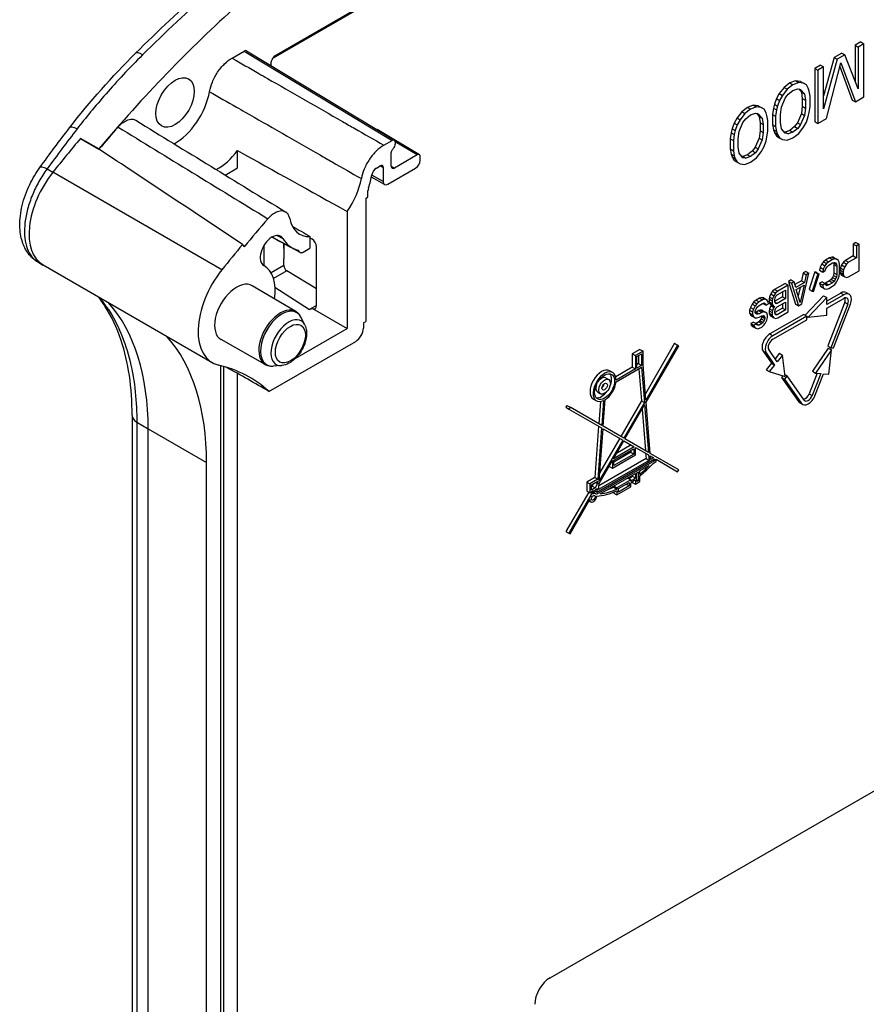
# Model space of a CAD drawing. Header units: millimetres. Extents: x 0 to 420, y 0 to 297.
# Tile 3 of 14: x 133 to 172, y 42 to 87. Entities that reach past the tile are written whole.
import ezdxf

# ---------------------------------------------------------------- set-up
doc = ezdxf.new("R2010")
doc.units = ezdxf.units.MM
doc.layers.add('Spigoli tangenti visibili(ISO)', color=7, linetype='Continuous', lineweight=25)
doc.layers.add('Spigoli visibili(ISO)', color=176, linetype='Continuous', lineweight=25, true_color=0x000080)

msp = doc.modelspace()

# ---------------------------------------------------------------- linework, layer by layer
at = {"layer": 'Spigoli tangenti visibili(ISO)'}
for p, q in [((145.008, 85.267), (169.919, 99.65)), ((143.637, 85.5), (150.446, 81.387)), ((151.595, 80.717), (150.587, 81.313)), ((134.565, 80.069), (134.83, 79.917)), ((142.608, 75.426), (134.83, 79.917)), ((150.034, 79.493), (149.507, 79.787)), ((149.89, 80.212), (150.034, 80.131)), ((150.401, 80.192), (150.543, 80.11)), ((145.155, 77.012), (145.415, 76.868)), ((144.524, 75.636), (144.535, 75.63)), ((145.459, 75.624), (144.872, 75.285)), ((145.597, 75.381), (144.982, 75.026)), ((145.052, 74.628), (146.645, 73.606)), ((171.08, 74.358), (171.221, 74.277)), ((171.263, 73.934), (171.405, 73.852)), ((146.968, 73.78), (146.645, 73.606)), ((167.814, 72.473), (167.955, 72.391)), ((167.508, 71.683), (167.649, 71.602)), ((169.141, 69.36), (169.282, 69.279)), ((169.63, 69.725), (169.772, 69.643)), ((138.696, 68.41), (139.218, 68.103)), ((138.696, 68.41), (138.696, 36.904)), ((139.218, 36.597), (139.218, 68.103)), ((139.218, 68.103), (141.905, 66.551))]:
    msp.add_line(p, q, dxfattribs=at)
for centre, major_axis, ratio, start_param, end_param in [((148.778, 59.032), (-24.427, -37.678), 0.540847, 4.227351, 4.330837), ((139.16, 84.862), (-0.528, 0.532), 0.312978, 5.38424, 6.283186), ((144.869, 85.35), (0.097, -0.175), 0.567187, 0.008539, 0.793901), ((149.706, 58.226), (-20.499, -40.154), 0.540848, 4.377017, 4.429832), ((136.195, 81.506), (-0.594, 0.458), 0.277354, 5.347048, 6.283185), ((238.381, 26.53), (-154.811, 91.085), 0.023018, 0.877484, 0.934691), ((150.994, 57.611), (22.495, 38.962), 0.57735, 1.272417, 1.31839), ((135.957, 78.361), (-1.569, -2.718), 0.57735, 4.459983, 6.277014), ((134.839, 79.694), (-0.607, 0.44), 0.235026, 5.342103, 6.283161), ((128.757, 61.902), (6.803, 13.384), 0.538375, 5.982887, 6.059825), ((128.611, 61.979), (7.5, 12.99), 0.57735, 5.497787, 6.090081), ((137.853, 74.168), (-0.628, -0.411), 0.80393, 0.000033, 0.368423), ((145.301, 72.291), (-0.703, -1.217), 0.57735, 3.135422, 6.289356), ((145.364, 72.255), (-0.692, -1.199), 0.57735, 2.773606, 6.651172), ((145.681, 72.072), (0.578, 1.001), 0.57735, 5.915199, 9.792765), ((139.231, 68.713), (-0.75, 0), 0.57735, 0.000024, 0.776672)]:
    msp.add_ellipse(centre, major_axis=major_axis, ratio=ratio, start_param=start_param, end_param=end_param, dxfattribs=at)
msp.add_ellipse((145.759, 72.027), major_axis=(0.489, 0.846), ratio=0.57735, dxfattribs=at)
for points, knots in [([(138.961, 85.323), (138.649, 85.013), (138.353, 84.707), (138.072, 84.408), (137.792, 84.108), (137.527, 83.815), (137.277, 83.529), (137.027, 83.243), (136.792, 82.965), (136.57, 82.695), (136.348, 82.425), (136.14, 82.163), (135.945, 81.911)], [0, 0, 0, 0, 0.25, 0.25, 0.25, 0.5, 0.5, 0.5, 0.75, 0.75, 0.75, 1, 1, 1, 1]), ([(143.074, 85.174), (143.48, 84.941), (143.891, 84.705), (144.306, 84.467), (144.439, 84.39), (144.573, 84.314), (144.706, 84.237), (145.258, 83.92), (145.816, 83.6), (146.389, 83.271), (146.405, 83.261), (146.422, 83.252), (146.438, 83.242), (146.995, 82.922), (147.567, 82.593), (148.16, 82.253), (148.344, 82.147), (148.53, 82.04), (148.718, 81.932), (149.154, 81.682), (149.601, 81.425), (150.058, 81.163)], [0, 0, 0, 0, 0.189311, 0.189311, 0.189311, 0.25, 0.25, 0.25, 0.5, 0.5, 0.5, 0.507194, 0.507194, 0.507194, 0.75, 0.75, 0.75, 0.825309, 0.825309, 0.825309, 1, 1, 1, 1]), ([(142.041, 83.627), (142.448, 83.394), (142.86, 83.158), (143.276, 82.919), (143.408, 82.844), (143.541, 82.768), (143.673, 82.692), (144.225, 82.376), (144.783, 82.056), (145.356, 81.728), (145.374, 81.718), (145.391, 81.708), (145.409, 81.698), (145.965, 81.379), (146.536, 81.052), (147.128, 80.713), (147.313, 80.607), (147.501, 80.5), (147.69, 80.392), (148.125, 80.142), (148.57, 79.887), (149.026, 79.626)], [0, 0, 0, 0, 0.189865, 0.189865, 0.189865, 0.25, 0.25, 0.25, 0.5, 0.5, 0.5, 0.507716, 0.507716, 0.507716, 0.75, 0.75, 0.75, 0.825798, 0.825798, 0.825798, 1, 1, 1, 1]), ([(134.565, 80.069), (134.43, 79.887), (134.179, 79.498), (133.873, 78.868), (133.654, 78.222), (133.532, 77.592), (133.514, 77.009), (133.6, 76.501), (133.787, 76.094), (133.988, 75.885), (134.116, 75.804), (134.136, 75.792)], [0, 0, 0, 0, 0.1111111, 0.2222222, 0.3333333, 0.4444444, 0.5555556, 0.6666667, 0.7777778, 0.8888889, 0.909082, 0.909082, 0.909082, 0.909082]), ([(137.387, 73.603), (137.603, 73.272), (137.796, 72.905), (137.964, 72.503), (138.132, 72.1), (138.274, 71.662), (138.385, 71.205), (138.495, 70.749), (138.574, 70.274), (138.624, 69.804), (138.674, 69.333), (138.696, 68.867), (138.696, 68.41)], [0, 0, 0, 0, 0.25, 0.25, 0.25, 0.5, 0.5, 0.5, 0.75, 0.75, 0.75, 1, 1, 1, 1])]:
    msp.add_open_spline(points, degree=3, knots=knots, dxfattribs=at)
for points in [[(146.159, 76.275), (146.106, 76.303), (146.054, 76.332), (146.002, 76.36)], [(134.136, 75.792), (134.136, 75.792), (134.136, 75.792), (134.136, 75.792)]]:
    msp.add_open_spline(points, degree=3, dxfattribs=at)
at = {"layer": 'Spigoli visibili(ISO)'}
for p, q in [((169.677, 99.443), (144.967, 85.176)), ((172.01, 85.918), (171.745, 85.765)), ((171.745, 85.765), (171.745, 84.114)), ((171.745, 85.765), (171.886, 85.683)), ((172.151, 85.836), (171.886, 85.683)), ((171.886, 85.683), (171.886, 83.755)), ((172.01, 85.918), (172.151, 85.836)), ((172.151, 83.387), (172.151, 85.836)), ((143.074, 85.174), (143.637, 85.5)), ((143.739, 85.509), (150.547, 81.396)), ((171.126, 85.408), (170.773, 85.204)), ((171.268, 85.326), (170.914, 85.122)), ((171.126, 85.408), (171.268, 85.326)), ((171.886, 83.755), (171.268, 85.326)), ((144.867, 84.904), (144.867, 84.827)), ((170.154, 84.846), (169.889, 84.693)), ((170.154, 84.846), (170.295, 84.765)), ((170.773, 85.204), (170.295, 83.44)), ((170.914, 85.122), (170.295, 82.836)), ((170.428, 82.392), (171.091, 84.963)), ((170.773, 85.204), (170.914, 85.122)), ((171.045, 84.785), (171.612, 83.239)), ((171.091, 84.963), (171.754, 83.157)), ((169.889, 84.693), (169.889, 82.244)), ((169.889, 84.693), (170.03, 84.612)), ((170.295, 84.765), (170.03, 84.612)), ((170.03, 84.612), (170.03, 82.162)), ((170.295, 82.836), (170.295, 84.765)), ((168.74, 84.03), (168.475, 83.825)), ((168.881, 83.948), (168.616, 83.743)), ((169.005, 84.131), (168.74, 84.03)), ((168.74, 84.03), (168.881, 83.948)), ((169.146, 84.049), (168.881, 83.948)), ((169.226, 84.102), (169.005, 84.131)), ((169.005, 84.131), (169.146, 84.049)), ((169.367, 84.02), (169.146, 84.049)), ((169.226, 84.102), (169.367, 84.02)), ((169.5, 83.941), (169.367, 84.02)), ((169.588, 83.783), (169.5, 83.941)), ((168.254, 83.541), (168.121, 83.308)), ((168.475, 83.825), (168.254, 83.541)), ((168.254, 83.541), (168.395, 83.459)), ((168.395, 83.459), (168.262, 83.226)), ((168.616, 83.743), (168.395, 83.459)), ((168.475, 83.825), (168.616, 83.743)), ((168.528, 83.327), (168.66, 83.508)), ((168.66, 83.508), (168.881, 83.688)), ((168.881, 83.688), (169.102, 83.763)), ((169.102, 83.763), (169.235, 83.735)), ((169.146, 83.754), (169.27, 83.606)), ((169.235, 83.735), (169.411, 83.525)), ((169.27, 83.606), (169.314, 83.319)), ((169.27, 83.606), (169.411, 83.525)), ((169.411, 83.525), (169.456, 83.238)), ((169.632, 83.652), (169.588, 83.783)), ((169.677, 83.417), (169.632, 83.652)), ((169.677, 82.948), (169.677, 83.417)), ((167.06, 83.008), (166.795, 82.907)), ((167.281, 82.979), (167.06, 83.008)), ((167.06, 83.008), (167.202, 82.927)), ((167.281, 82.979), (167.423, 82.898)), ((168.033, 83.048), (167.988, 82.866)), ((168.121, 83.308), (168.033, 83.048)), ((168.033, 83.048), (168.174, 82.967)), ((168.121, 83.308), (168.262, 83.226)), ((168.174, 82.967), (168.13, 82.785)), ((168.262, 83.226), (168.174, 82.967)), ((168.351, 82.912), (168.528, 83.327)), ((169.314, 82.954), (169.27, 82.616)), ((169.314, 83.319), (169.314, 82.954)), ((169.314, 83.319), (169.456, 83.238)), ((169.314, 82.954), (169.456, 82.873)), ((169.456, 83.238), (169.456, 82.873)), ((171.612, 83.239), (171.754, 83.157)), ((171.754, 83.157), (172.151, 83.387)), ((166.53, 82.702), (166.309, 82.418)), ((166.671, 82.62), (166.45, 82.336)), ((166.795, 82.907), (166.53, 82.702)), ((166.53, 82.702), (166.671, 82.62)), ((166.937, 82.826), (166.671, 82.62)), ((166.716, 82.385), (166.937, 82.565)), ((166.795, 82.907), (166.937, 82.826)), ((167.202, 82.927), (166.937, 82.826)), ((166.937, 82.565), (167.158, 82.64)), ((167.158, 82.64), (167.29, 82.613)), ((167.423, 82.898), (167.202, 82.927)), ((167.202, 82.631), (167.325, 82.484)), ((167.29, 82.613), (167.467, 82.402)), ((167.555, 82.818), (167.423, 82.898)), ((167.644, 82.66), (167.555, 82.818)), ((167.688, 82.53), (167.644, 82.66)), ((167.732, 82.295), (167.688, 82.53)), ((167.988, 82.866), (167.944, 82.58)), ((167.944, 82.58), (167.944, 82.111)), ((167.944, 82.58), (168.086, 82.499)), ((167.988, 82.866), (168.13, 82.785)), ((168.13, 82.785), (168.086, 82.499)), ((168.086, 82.499), (168.086, 82.03)), ((168.307, 82.574), (168.351, 82.912)), ((168.307, 82.209), (168.307, 82.574)), ((169.27, 82.616), (169.093, 82.201)), ((169.411, 82.535), (169.235, 82.12)), ((169.27, 82.616), (169.411, 82.535)), ((169.456, 82.873), (169.411, 82.535)), ((169.588, 82.48), (169.632, 82.662)), ((169.632, 82.662), (169.677, 82.948)), ((166.176, 82.185), (166.088, 81.926)), ((166.309, 82.418), (166.176, 82.185)), ((166.176, 82.185), (166.318, 82.103)), ((166.318, 82.103), (166.229, 81.844)), ((166.309, 82.418), (166.45, 82.336)), ((166.45, 82.336), (166.318, 82.103)), ((166.406, 81.79), (166.583, 82.204)), ((166.583, 82.204), (166.716, 82.385)), ((167.325, 82.484), (167.37, 82.197)), ((167.325, 82.484), (167.467, 82.402)), ((167.37, 82.197), (167.37, 81.832)), ((167.37, 82.197), (167.511, 82.115)), ((167.467, 82.402), (167.511, 82.115)), ((167.511, 82.115), (167.511, 81.75)), ((167.732, 81.826), (167.732, 82.295)), ((167.944, 82.111), (167.988, 81.876)), ((167.944, 82.111), (168.086, 82.03)), ((168.351, 81.922), (168.307, 82.209)), ((169.093, 82.201), (168.961, 82.021)), ((169.093, 82.201), (169.235, 82.12)), ((169.235, 82.12), (169.102, 81.939)), ((169.367, 81.988), (169.5, 82.221)), ((169.5, 82.221), (169.588, 82.48)), ((169.889, 82.244), (170.03, 82.162)), ((170.03, 82.162), (170.428, 82.392)), ((151.696, 80.727), (149.746, 81.88)), ((166.044, 81.744), (166, 81.458)), ((166.088, 81.926), (166.044, 81.744)), ((166.044, 81.744), (166.185, 81.662)), ((166.088, 81.926), (166.229, 81.844)), ((166.185, 81.662), (166.141, 81.376)), ((166.229, 81.844), (166.185, 81.662)), ((166.362, 81.451), (166.406, 81.79)), ((167.37, 81.832), (167.325, 81.494)), ((167.37, 81.832), (167.511, 81.75)), ((167.511, 81.75), (167.467, 81.412)), ((167.688, 81.539), (167.732, 81.826)), ((167.988, 81.876), (168.033, 81.745)), ((167.988, 81.876), (168.13, 81.795)), ((168.033, 81.745), (168.121, 81.588)), ((168.033, 81.745), (168.174, 81.664)), ((168.086, 82.03), (168.13, 81.795)), ((168.13, 81.795), (168.174, 81.664)), ((168.174, 81.664), (168.262, 81.506)), ((168.528, 81.712), (168.351, 81.922)), ((168.519, 81.765), (168.475, 81.775)), ((168.74, 81.841), (168.519, 81.765)), ((168.519, 81.765), (168.66, 81.684)), ((168.66, 81.684), (168.528, 81.712)), ((168.881, 81.759), (168.66, 81.684)), ((168.961, 82.021), (168.74, 81.841)), ((168.74, 81.841), (168.881, 81.759)), ((169.102, 81.939), (168.881, 81.759)), ((168.881, 81.499), (169.146, 81.704)), ((168.961, 82.021), (169.102, 81.939)), ((169.146, 81.704), (169.367, 81.988)), ((136.954, 80.998), (136.106, 81.478)), ((136.106, 81.478), (136.954, 80.988)), ((150.058, 81.163), (150.446, 81.387)), ((150.587, 81.305), (150.587, 81.213)), ((166, 81.458), (166, 80.989)), ((166, 81.458), (166.141, 81.376)), ((166.141, 81.376), (166.141, 80.907)), ((166.362, 81.087), (166.362, 81.451)), ((167.325, 81.494), (167.149, 81.079)), ((167.467, 81.412), (167.29, 80.997)), ((167.325, 81.494), (167.467, 81.412)), ((167.555, 81.098), (167.644, 81.358)), ((167.644, 81.358), (167.688, 81.539)), ((168.121, 81.588), (168.254, 81.508)), ((168.121, 81.588), (168.262, 81.506)), ((168.254, 81.508), (168.395, 81.427)), ((168.262, 81.506), (168.395, 81.427)), ((168.395, 81.427), (168.616, 81.398)), ((168.616, 81.398), (168.881, 81.499)), ((136.954, 80.998), (136.954, 80.983)), ((143.333, 80.115), (143.333, 80.917)), ((150.401, 80.191), (150.401, 80.799)), ((151.595, 80.717), (150.543, 80.11)), ((166, 80.989), (166.044, 80.754)), ((166, 80.989), (166.141, 80.907)), ((166.044, 80.754), (166.088, 80.623)), ((166.044, 80.754), (166.185, 80.672)), ((166.141, 80.907), (166.185, 80.672)), ((166.406, 80.799), (166.362, 81.087)), ((166.583, 80.589), (166.406, 80.799)), ((166.795, 80.718), (166.574, 80.643)), ((167.016, 80.898), (166.795, 80.718)), ((166.795, 80.718), (166.937, 80.637)), ((167.158, 80.816), (166.937, 80.637)), ((167.149, 81.079), (167.016, 80.898)), ((167.016, 80.898), (167.158, 80.816)), ((167.149, 81.079), (167.29, 80.997)), ((167.29, 80.997), (167.158, 80.816)), ((167.202, 80.581), (167.423, 80.865)), ((167.423, 80.865), (167.555, 81.098)), ((151.737, 80.476), (151.737, 80.636)), ((166.088, 80.623), (166.176, 80.465)), ((166.088, 80.623), (166.229, 80.541)), ((166.176, 80.465), (166.309, 80.385)), ((166.176, 80.465), (166.318, 80.384)), ((166.185, 80.672), (166.229, 80.541)), ((166.229, 80.541), (166.318, 80.384)), ((166.309, 80.385), (166.45, 80.304)), ((166.318, 80.384), (166.45, 80.304)), ((166.45, 80.304), (166.671, 80.275)), ((166.574, 80.643), (166.53, 80.652)), ((166.574, 80.643), (166.716, 80.561)), ((166.716, 80.561), (166.583, 80.589)), ((166.671, 80.275), (166.937, 80.376)), ((166.937, 80.637), (166.716, 80.561)), ((166.937, 80.376), (167.202, 80.581)), ((142.765, 79.786), (143.333, 80.115)), ((149.716, 80.111), (149.892, 80.213)), ((150.034, 80.131), (150.034, 79.493)), ((150.246, 79.371), (151.524, 80.109)), ((150.097, 79.355), (149.489, 79.694)), ((149.331, 78.78), (149.331, 79.083)), ((149.351, 79.195), (149.352, 79.199)), ((149.224, 78.716), (149.331, 78.78)), ((149.224, 78.716), (149.224, 73.044)), ((148.369, 78.117), (148.369, 72.718)), ((145.85, 76.428), (144.924, 76.937)), ((145.459, 76.409), (145.459, 76.63)), ((145.476, 76.337), (145.476, 76.621)), ((146.662, 76.954), (146.662, 76.421)), ((146.662, 76.897), (146.753, 76.847)), ((171.78, 76.681), (171.661, 76.612)), ((171.661, 76.612), (171.661, 76.065)), ((171.661, 76.612), (171.802, 76.531)), ((171.78, 76.681), (171.922, 76.6)), ((143.56, 76.599), (143.631, 76.485)), ((144.555, 75.618), (144.555, 76.561)), ((145.476, 76.005), (145.476, 76.337)), ((146.352, 76.242), (146.662, 76.421)), ((146.968, 73.784), (146.968, 76.482)), ((171.922, 76.6), (171.802, 76.531)), ((171.802, 76.531), (171.802, 75.984)), ((171.922, 75.375), (171.922, 76.6)), ((134.136, 75.792), (134.378, 75.648)), ((145.459, 75.624), (145.459, 75.913)), ((170.289, 75.794), (170.209, 75.696)), ((170.388, 75.878), (170.289, 75.794)), ((170.289, 75.794), (170.43, 75.713)), ((170.43, 75.713), (170.351, 75.614)), ((170.567, 75.981), (170.388, 75.878)), ((170.388, 75.878), (170.53, 75.796)), ((170.53, 75.796), (170.43, 75.713)), ((170.709, 75.899), (170.53, 75.796)), ((170.53, 75.64), (170.709, 75.743)), ((170.667, 76.012), (170.567, 75.981)), ((170.567, 75.981), (170.709, 75.899)), ((170.746, 76.006), (170.667, 76.012)), ((170.667, 76.012), (170.808, 75.931)), ((170.808, 75.931), (170.709, 75.899)), ((170.709, 75.743), (170.788, 75.763)), ((170.746, 76.006), (170.888, 75.924)), ((170.75, 75.753), (170.766, 75.679)), ((170.769, 75.758), (170.888, 75.69)), ((170.788, 75.763), (170.848, 75.745)), ((170.888, 75.924), (170.808, 75.931)), ((170.848, 75.745), (170.888, 75.69)), ((170.967, 75.866), (170.888, 75.924)), ((171.007, 75.785), (170.967, 75.866)), ((171.027, 75.666), (171.007, 75.785)), ((171.203, 75.775), (171.124, 75.651)), ((171.303, 75.859), (171.203, 75.775)), ((171.203, 75.775), (171.345, 75.693)), ((171.661, 76.065), (171.303, 75.859)), ((171.303, 75.859), (171.444, 75.777)), ((171.444, 75.777), (171.345, 75.693)), ((171.802, 75.984), (171.444, 75.777)), ((171.661, 76.065), (171.802, 75.984)), ((142.166, 71.152), (134.388, 75.643)), ((144.553, 75.619), (144.519, 75.64)), ((146.968, 74.553), (145.597, 75.381)), ((169.354, 75.281), (169.274, 74.922)), ((169.297, 73.859), (169.615, 75.268)), ((169.473, 75.349), (169.354, 75.281)), ((169.354, 75.281), (169.495, 75.199)), ((169.473, 75.349), (169.615, 75.268)), ((169.615, 75.268), (169.495, 75.199)), ((169.891, 75.33), (169.632, 74.529)), ((170.032, 75.248), (169.774, 74.448)), ((169.951, 75.312), (169.891, 75.33)), ((169.891, 75.33), (170.032, 75.248)), ((169.951, 75.312), (170.092, 75.231)), ((170.092, 75.231), (170.032, 75.248)), ((170.13, 75.546), (170.11, 75.404)), ((170.11, 75.404), (170.251, 75.323)), ((170.209, 75.696), (170.13, 75.546)), ((170.13, 75.546), (170.271, 75.464)), ((170.209, 75.696), (170.351, 75.614)), ((170.271, 75.464), (170.251, 75.323)), ((170.251, 75.323), (170.37, 75.391)), ((170.351, 75.614), (170.271, 75.464)), ((170.37, 75.391), (170.39, 75.481)), ((170.39, 75.481), (170.45, 75.568)), ((170.45, 75.568), (170.53, 75.64)), ((170.766, 75.288), (170.746, 75.172)), ((170.766, 75.679), (170.766, 75.288)), ((170.766, 75.679), (170.907, 75.597)), ((170.766, 75.288), (170.907, 75.206)), ((170.888, 75.69), (170.907, 75.597)), ((170.907, 75.597), (170.907, 75.206)), ((171.007, 75.133), (171.027, 75.275)), ((171.027, 75.275), (171.027, 75.666)), ((171.064, 75.512), (171.044, 75.423)), ((171.044, 75.423), (171.044, 75.318)), ((171.044, 75.423), (171.186, 75.341)), ((171.044, 75.318), (171.064, 75.252)), ((171.044, 75.318), (171.186, 75.237)), ((171.124, 75.651), (171.064, 75.512)), ((171.064, 75.512), (171.206, 75.431)), ((171.064, 75.252), (171.124, 75.182)), ((171.064, 75.252), (171.206, 75.17)), ((171.124, 75.651), (171.265, 75.569)), ((171.206, 75.431), (171.186, 75.341)), ((171.186, 75.341), (171.186, 75.237)), ((171.265, 75.569), (171.206, 75.431)), ((171.345, 75.693), (171.265, 75.569)), ((171.444, 75.099), (171.922, 75.375)), ((168.519, 74.798), (168.041, 74.523)), ((168.519, 74.798), (168.66, 74.717)), ((168.797, 74.959), (168.678, 74.89)), ((168.678, 74.89), (168.996, 73.849)), ((168.678, 74.89), (168.819, 74.809)), ((168.797, 74.959), (168.939, 74.877)), ((168.939, 74.877), (168.819, 74.809)), ((168.819, 74.809), (169.137, 73.768)), ((169.018, 74.611), (168.939, 74.877)), ((169.274, 74.922), (168.977, 74.75)), ((169.416, 74.84), (169.018, 74.611)), ((169.274, 74.922), (169.416, 74.84)), ((169.495, 75.199), (169.416, 74.84)), ((169.833, 74.43), (170.092, 75.231)), ((170.229, 74.874), (170.11, 74.805)), ((170.11, 74.805), (170.13, 74.686)), ((170.11, 74.805), (170.251, 74.723)), ((170.229, 74.874), (170.37, 74.792)), ((170.388, 74.809), (170.355, 74.801)), ((170.567, 74.913), (170.388, 74.809)), ((170.388, 74.809), (170.53, 74.728)), ((170.709, 74.831), (170.53, 74.728)), ((170.647, 74.985), (170.567, 74.913)), ((170.567, 74.913), (170.709, 74.831)), ((170.706, 75.071), (170.647, 74.985)), ((170.647, 74.985), (170.788, 74.903)), ((170.746, 75.172), (170.706, 75.071)), ((170.706, 75.071), (170.848, 74.989)), ((170.788, 74.903), (170.709, 74.831)), ((170.746, 75.172), (170.888, 75.091)), ((170.848, 74.989), (170.788, 74.903)), ((170.808, 74.758), (170.888, 74.856)), ((170.888, 75.091), (170.848, 74.989)), ((170.907, 75.206), (170.888, 75.091)), ((170.888, 74.856), (170.967, 75.006)), ((170.967, 75.006), (171.007, 75.133)), ((171.124, 75.182), (171.265, 75.1)), ((171.186, 75.237), (171.206, 75.17)), ((171.206, 75.17), (171.265, 75.1)), ((171.265, 75.1), (171.345, 75.068)), ((171.345, 75.068), (171.444, 75.099)), ((146.008, 73.506), (144.004, 74.693)), ((167.942, 74.439), (167.862, 74.315)), ((168.041, 74.523), (167.942, 74.439)), ((167.942, 74.439), (168.083, 74.358)), ((168.083, 74.358), (168.004, 74.234)), ((168.041, 74.523), (168.183, 74.441)), ((168.183, 74.441), (168.083, 74.358)), ((168.163, 74.273), (168.541, 74.491)), ((168.66, 74.717), (168.183, 74.441)), ((168.399, 74.41), (168.399, 74.182)), ((168.541, 74.491), (168.541, 74.101)), ((168.66, 73.492), (168.66, 74.717)), ((169.038, 74.518), (169.396, 74.725)), ((169.217, 73.918), (169.038, 74.518)), ((169.213, 74.619), (169.125, 74.224)), ((169.396, 74.725), (169.217, 73.918)), ((169.632, 74.529), (169.774, 74.448)), ((169.774, 74.448), (169.833, 74.43)), ((170.13, 74.686), (170.209, 74.628)), ((170.13, 74.686), (170.271, 74.604)), ((170.209, 74.628), (170.351, 74.546)), ((170.37, 74.792), (170.251, 74.723)), ((170.251, 74.723), (170.271, 74.604)), ((170.271, 74.604), (170.351, 74.546)), ((170.351, 74.546), (170.43, 74.54)), ((170.39, 74.725), (170.37, 74.792)), ((170.384, 74.746), (170.45, 74.708)), ((170.45, 74.708), (170.39, 74.725)), ((170.43, 74.54), (170.53, 74.571)), ((171.08, 74.358), (170.437, 73.987)), ((170.53, 74.728), (170.45, 74.708)), ((170.53, 74.571), (170.709, 74.675)), ((170.709, 74.675), (170.808, 74.758)), ((171.33, 74.383), (171.471, 74.301)), ((167.087, 73.946), (167.007, 73.848)), ((167.186, 74.029), (167.087, 73.946)), ((167.087, 73.946), (167.228, 73.864)), ((167.345, 74.121), (167.186, 74.029)), ((167.186, 74.029), (167.328, 73.947)), ((167.328, 73.947), (167.228, 73.864)), ((167.487, 74.039), (167.328, 73.947)), ((167.445, 74.152), (167.345, 74.121)), ((167.345, 74.121), (167.487, 74.039)), ((167.544, 74.131), (167.445, 74.152)), ((167.445, 74.152), (167.586, 74.071)), ((167.586, 74.071), (167.487, 74.039)), ((167.487, 73.883), (167.566, 73.903)), ((167.501, 73.886), (167.504, 73.874)), ((167.544, 74.131), (167.686, 74.05)), ((167.555, 73.9), (167.626, 73.859)), ((167.566, 73.903), (167.626, 73.859)), ((167.686, 74.05), (167.586, 74.071)), ((167.745, 73.954), (167.686, 74.05)), ((167.765, 73.861), (167.745, 73.954)), ((167.803, 74.177), (167.783, 74.087)), ((167.783, 74.087), (167.783, 73.957)), ((167.783, 74.087), (167.924, 74.005)), ((167.783, 73.957), (167.803, 73.89)), ((167.783, 73.957), (167.924, 73.875)), ((167.862, 74.315), (167.803, 74.177)), ((167.803, 74.177), (167.944, 74.095)), ((167.803, 73.89), (167.862, 73.82)), ((167.803, 73.89), (167.944, 73.808)), ((167.862, 74.315), (168.004, 74.234)), ((167.944, 74.095), (167.924, 74.005)), ((167.924, 74.005), (167.924, 73.875)), ((168.004, 74.234), (167.944, 74.095)), ((168.399, 74.182), (168.044, 73.977)), ((168.044, 74.048), (168.064, 74.138)), ((168.044, 73.97), (168.044, 74.048)), ((168.064, 73.903), (168.044, 73.97)), ((168.05, 73.947), (168.163, 73.882)), ((168.064, 74.138), (168.103, 74.213)), ((168.103, 73.874), (168.064, 73.903)), ((168.103, 74.213), (168.163, 74.273)), ((168.541, 74.101), (168.163, 73.882)), ((168.163, 73.726), (168.541, 73.944)), ((168.399, 74.182), (168.541, 74.101)), ((168.541, 73.944), (168.541, 73.579)), ((170.295, 74.232), (169.447, 73.334)), ((170.437, 74.15), (169.588, 73.252)), ((170.295, 74.232), (170.437, 74.15)), ((171.221, 74.277), (170.437, 73.824)), ((170.437, 73.824), (170.437, 74.15)), ((170.437, 73.66), (171.221, 74.113)), ((171.263, 73.934), (170.482, 71.92)), ((146.776, 73.648), (148.369, 72.718)), ((166.928, 73.697), (166.888, 73.57)), ((166.888, 73.57), (166.888, 73.44)), ((166.888, 73.57), (167.029, 73.489)), ((166.888, 73.44), (166.928, 73.359)), ((166.888, 73.44), (167.029, 73.358)), ((167.007, 73.848), (166.928, 73.697)), ((166.928, 73.697), (167.069, 73.616)), ((167.007, 73.848), (167.149, 73.766)), ((167.069, 73.616), (167.029, 73.489)), ((167.029, 73.489), (167.029, 73.358)), ((167.149, 73.766), (167.069, 73.616)), ((167.228, 73.864), (167.149, 73.766)), ((167.149, 73.531), (167.188, 73.633)), ((167.149, 73.453), (167.149, 73.531)), ((167.186, 73.482), (167.149, 73.472)), ((167.188, 73.398), (167.149, 73.453)), ((167.306, 73.551), (167.186, 73.482)), ((167.186, 73.482), (167.328, 73.4)), ((167.188, 73.633), (167.248, 73.719)), ((167.248, 73.719), (167.328, 73.791)), ((167.385, 73.571), (167.306, 73.551)), ((167.306, 73.551), (167.447, 73.469)), ((167.328, 73.791), (167.487, 73.883)), ((167.447, 73.469), (167.328, 73.4)), ((167.465, 73.564), (167.385, 73.571)), ((167.385, 73.571), (167.527, 73.489)), ((167.527, 73.489), (167.447, 73.469)), ((167.465, 73.564), (167.606, 73.483)), ((167.504, 73.874), (167.646, 73.792)), ((167.606, 73.483), (167.527, 73.489)), ((167.686, 73.424), (167.606, 73.483)), ((167.626, 73.859), (167.646, 73.792)), ((167.646, 73.792), (167.765, 73.861)), ((167.803, 73.629), (167.783, 73.54)), ((167.783, 73.54), (167.783, 73.435)), ((167.783, 73.54), (167.924, 73.458)), ((167.783, 73.435), (167.803, 73.369)), ((167.783, 73.435), (167.924, 73.354)), ((167.862, 73.768), (167.803, 73.629)), ((167.803, 73.629), (167.944, 73.548)), ((167.862, 73.82), (168.004, 73.738)), ((167.891, 73.803), (167.862, 73.768)), ((167.862, 73.768), (168.004, 73.686)), ((167.924, 73.875), (167.944, 73.808)), ((167.944, 73.548), (167.924, 73.458)), ((167.924, 73.458), (167.924, 73.354)), ((167.944, 73.808), (168.004, 73.738)), ((168.004, 73.686), (167.944, 73.548)), ((168.004, 73.738), (168.044, 73.735)), ((168.044, 73.735), (168.004, 73.686)), ((168.399, 73.661), (168.044, 73.456)), ((168.044, 73.501), (168.064, 73.59)), ((168.044, 73.449), (168.044, 73.501)), ((168.064, 73.382), (168.044, 73.449)), ((168.064, 73.59), (168.103, 73.666)), ((168.163, 73.882), (168.103, 73.874)), ((168.103, 73.666), (168.163, 73.726)), ((168.541, 73.579), (168.163, 73.361)), ((168.183, 73.216), (168.66, 73.492)), ((168.399, 73.863), (168.399, 73.661)), ((168.399, 73.661), (168.541, 73.579)), ((168.996, 73.849), (169.137, 73.768)), ((169.137, 73.768), (169.297, 73.859)), ((170.437, 73.334), (170.437, 73.66)), ((171.405, 73.852), (170.624, 71.839)), ((170.746, 71.828), (171.527, 73.841)), ((146.428, 72.886), (146.259, 73.23)), ((149.119, 72.984), (149.224, 73.044)), ((149.119, 72.984), (149.119, 72.744)), ((166.928, 73.359), (167.007, 73.3)), ((166.928, 73.359), (167.069, 73.277)), ((167.067, 73.022), (166.948, 72.953)), ((167.007, 73.3), (167.149, 73.219)), ((167.029, 73.358), (167.069, 73.277)), ((167.067, 73.022), (167.208, 72.94)), ((167.069, 73.277), (167.149, 73.219)), ((167.149, 73.219), (167.228, 73.212)), ((167.168, 73.427), (167.248, 73.38)), ((167.306, 73.03), (167.186, 72.961)), ((167.248, 73.38), (167.188, 73.398)), ((167.228, 73.212), (167.328, 73.244)), ((167.328, 73.4), (167.248, 73.38)), ((167.365, 73.09), (167.306, 73.03)), ((167.306, 73.03), (167.447, 72.948)), ((167.328, 73.244), (167.447, 73.313)), ((167.425, 73.177), (167.365, 73.09)), ((167.365, 73.09), (167.507, 73.008)), ((167.445, 73.266), (167.425, 73.177)), ((167.425, 73.177), (167.566, 73.095)), ((167.445, 73.311), (167.445, 73.266)), ((167.445, 73.266), (167.586, 73.185)), ((167.447, 73.313), (167.507, 73.321)), ((167.507, 73.008), (167.447, 72.948)), ((167.453, 73.314), (167.586, 73.237)), ((167.507, 73.321), (167.566, 73.303)), ((167.566, 73.095), (167.507, 73.008)), ((167.566, 73.303), (167.586, 73.237)), ((167.586, 73.185), (167.566, 73.095)), ((167.586, 73.237), (167.586, 73.185)), ((167.606, 72.962), (167.686, 73.112)), ((167.706, 73.332), (167.686, 73.424)), ((167.686, 73.112), (167.706, 73.227)), ((167.706, 73.227), (167.706, 73.332)), ((167.803, 73.369), (167.862, 73.299)), ((167.803, 73.369), (167.944, 73.287)), ((169.376, 73.375), (167.814, 72.473)), ((167.862, 73.299), (168.004, 73.217)), ((167.924, 73.354), (167.944, 73.287)), ((167.944, 73.287), (168.004, 73.217)), ((169.517, 73.293), (167.955, 72.391)), ((167.955, 72.228), (169.517, 73.13)), ((168.004, 73.217), (168.083, 73.185)), ((168.05, 73.426), (168.163, 73.361)), ((168.103, 73.353), (168.064, 73.382)), ((168.083, 73.185), (168.183, 73.216)), ((168.163, 73.361), (168.103, 73.353)), ((169.376, 73.375), (169.517, 73.293)), ((169.517, 73.13), (169.517, 73.293)), ((169.517, 73.293), (169.588, 73.252)), ((169.588, 73.252), (170.437, 73.334)), ((145.979, 71.338), (148.369, 72.718)), ((166.948, 72.953), (166.967, 72.886)), ((166.948, 72.953), (167.089, 72.872)), ((166.967, 72.886), (167.027, 72.817)), ((166.967, 72.886), (167.109, 72.805)), ((167.027, 72.817), (167.169, 72.735)), ((167.208, 72.94), (167.089, 72.872)), ((167.089, 72.872), (167.109, 72.805)), ((167.109, 72.805), (167.169, 72.735)), ((167.169, 72.735), (167.248, 72.703)), ((167.186, 72.961), (167.176, 72.959)), ((167.186, 72.961), (167.328, 72.879)), ((167.228, 72.9), (167.208, 72.94)), ((167.268, 72.871), (167.228, 72.9)), ((167.248, 72.703), (167.348, 72.734)), ((167.328, 72.879), (167.268, 72.871)), ((167.447, 72.948), (167.328, 72.879)), ((167.348, 72.734), (167.447, 72.792)), ((167.447, 72.792), (167.527, 72.864)), ((167.527, 72.864), (167.606, 72.962)), ((144.603, 71.072), (142.573, 72.215)), ((144.776, 69.828), (148.765, 72.131)), ((161.845, 71.762), (161.492, 71.558)), ((161.987, 71.68), (161.633, 71.476)), ((161.845, 71.762), (161.987, 71.68)), ((161.987, 71.068), (161.987, 71.68)), ((163.436, 72.044), (162.094, 69.719)), ((163.578, 71.963), (162.117, 69.432)), ((162.125, 69.331), (163.628, 71.934)), ((163.436, 72.044), (163.578, 71.963)), ((163.628, 71.934), (163.578, 71.963)), ((167.508, 71.683), (167.9, 71.125)), ((168.164, 71.196), (167.771, 71.754)), ((170.508, 71.824), (169.778, 70.758)), ((170.65, 71.742), (169.919, 70.676)), ((170.482, 71.92), (170.624, 71.839)), ((170.508, 71.824), (170.65, 71.742)), ((170.532, 70.621), (170.65, 71.742)), ((170.624, 71.839), (170.746, 71.828)), ((161.492, 71.558), (161.492, 70.945)), ((161.492, 71.558), (161.633, 71.476)), ((161.633, 71.476), (161.633, 70.864)), ((161.704, 71.435), (161.916, 71.558)), ((161.704, 70.905), (161.704, 71.435)), ((161.775, 71.476), (161.775, 71.109)), ((161.916, 71.558), (161.916, 71.027)), ((167.649, 71.602), (168.041, 71.044)), ((168.267, 71.583), (168.067, 71.334)), ((168.409, 71.501), (168.164, 71.196)), ((168.267, 71.583), (168.409, 71.501)), ((168.527, 70.516), (168.409, 71.501)), ((142.565, 32.421), (142.565, 71.011)), ((142.678, 70.982), (142.678, 33.666)), ((145.35, 71.018), (144.967, 70.993)), ((160.453, 70.779), (160.594, 70.697)), ((161.492, 70.945), (160.73, 70.506)), ((160.745, 70.269), (161.922, 70.949)), ((161.633, 70.864), (160.749, 70.354)), ((161.492, 70.945), (161.633, 70.864)), ((161.775, 71.109), (161.704, 71.068)), ((161.916, 71.027), (161.704, 70.905)), ((161.775, 71.109), (161.916, 71.027)), ((161.793, 70.874), (161.91, 69.401)), ((161.922, 70.949), (162.052, 69.319)), ((162.117, 69.432), (161.987, 71.068)), ((167.9, 71.125), (167.655, 70.821)), ((167.655, 70.821), (167.796, 70.739)), ((168.041, 71.044), (167.796, 70.739)), ((167.796, 70.739), (168.527, 70.516)), ((167.9, 71.125), (168.041, 71.044)), ((169.778, 70.758), (169.919, 70.676)), ((143.324, 33.622), (143.324, 70.653)), ((160.265, 70.454), (160.407, 70.372)), ((168.421, 70.549), (168.359, 70.472)), ((168.359, 70.472), (169.141, 69.36)), ((168.359, 70.472), (168.501, 70.39)), ((168.623, 70.542), (168.501, 70.39)), ((168.501, 70.39), (169.282, 69.279)), ((168.516, 70.604), (168.623, 70.542)), ((169.404, 69.431), (168.623, 70.542)), ((169.997, 70.669), (169.63, 69.725)), ((170.164, 70.654), (169.772, 69.643)), ((169.894, 69.632), (170.287, 70.643)), ((169.919, 70.676), (170.164, 70.654)), ((170.287, 70.643), (170.532, 70.621)), ((159.703, 69.479), (159.844, 69.398)), ((159.89, 69.804), (160.032, 69.723)), ((160.022, 69.365), (159.948, 68.343)), ((160.173, 69.411), (160.089, 68.261)), ((160.154, 68.224), (160.244, 69.45)), ((161.91, 69.401), (160.961, 67.758)), ((161.91, 69.401), (162.052, 69.319)), ((158.486, 69.187), (158.436, 69.1)), ((158.436, 69.1), (158.578, 69.018)), ((158.486, 69.187), (158.628, 69.105)), ((158.628, 69.105), (158.578, 69.018)), ((158.578, 69.018), (160.081, 68.151)), ((160.089, 68.261), (158.628, 69.105)), ((162.052, 69.319), (161.103, 67.676)), ((161.153, 67.647), (162.06, 69.218)), ((161.941, 69.012), (162.093, 67.105)), ((162.06, 69.218), (162.234, 67.023)), ((162.312, 66.978), (162.125, 69.331)), ((169.197, 69.308), (169.338, 69.227)), ((138.481, 68.713), (138.481, 37.207)), ((159.94, 68.232), (159.767, 65.867)), ((160.081, 68.151), (159.909, 65.786)), ((159.972, 65.717), (160.146, 68.113)), ((160.146, 68.113), (161.053, 67.589)), ((161.103, 67.676), (160.154, 68.224)), ((161.053, 67.589), (159.972, 65.717)), ((160.911, 67.671), (159.999, 66.091)), ((160.623, 66.729), (161.103, 67.561)), ((161.103, 67.561), (161.583, 67.283)), ((162.234, 67.023), (161.153, 67.647)), ((161.583, 67.283), (160.623, 66.729)), ((160.643, 66.659), (161.563, 67.19)), ((161.442, 67.365), (160.764, 66.974)), ((161.421, 67.108), (161.421, 67.026)), ((161.563, 67.19), (161.563, 66.945)), ((161.633, 66.904), (161.633, 67.254)), ((161.633, 67.254), (162.244, 66.902)), ((162.517, 66.638), (159.835, 65.09)), ((159.865, 65.189), (162.517, 66.72)), ((162.263, 66.655), (159.943, 65.315)), ((162.122, 66.737), (159.955, 65.486)), ((159.962, 65.585), (160.573, 66.642)), ((160.573, 66.291), (161.633, 66.904)), ((160.573, 66.642), (160.573, 66.291)), ((161.421, 67.026), (160.643, 66.577)), ((161.563, 66.945), (160.643, 66.414)), ((160.643, 66.414), (160.643, 66.659)), ((161.421, 67.026), (161.563, 66.945)), ((162.102, 66.984), (162.122, 66.737)), ((162.122, 66.737), (162.263, 66.655)), ((162.244, 66.902), (162.263, 66.655)), ((163.628, 66.218), (162.312, 66.978)), ((162.334, 66.696), (162.321, 66.857)), ((162.321, 66.857), (162.467, 66.773)), ((162.326, 66.855), (162.322, 66.852)), ((162.467, 66.773), (162.334, 66.696)), ((162.446, 66.679), (162.517, 66.638)), ((162.517, 66.72), (162.517, 66.638)), ((162.588, 66.598), (162.588, 66.703)), ((162.588, 66.703), (163.578, 66.132)), ((141.905, 35.045), (141.905, 66.551)), ((160.431, 66.397), (160.431, 66.373)), ((160.431, 66.373), (160.573, 66.291)), ((161.845, 66.169), (162.265, 66.411)), ((162.446, 66.516), (162.588, 66.598)), ((163.578, 66.132), (163.628, 66.218)), ((159.767, 65.867), (159.4, 65.655)), ((159.909, 65.786), (159.541, 65.573)), ((159.767, 65.867), (159.909, 65.786)), ((160.02, 65.115), (161.633, 66.047)), ((161.421, 65.761), (160.785, 65.393)), ((161.28, 65.842), (161.421, 65.761)), ((161.421, 65.694), (161.421, 65.761)), ((161.492, 65.965), (161.492, 65.929)), ((161.492, 65.929), (161.633, 65.847)), ((161.633, 66.047), (161.633, 65.847)), ((161.633, 65.764), (161.633, 65.557)), ((161.704, 66.087), (161.775, 66.128)), ((161.704, 65.679), (161.704, 66.087)), ((161.704, 65.761), (161.775, 65.72)), ((161.775, 66.128), (161.775, 65.72)), ((161.845, 66.018), (161.845, 66.169)), ((161.845, 65.679), (161.845, 65.934)), ((159.4, 65.655), (159.4, 65.247)), ((159.4, 65.655), (159.541, 65.573)), ((159.541, 65.573), (159.541, 65.165)), ((159.612, 65.533), (159.903, 65.701)), ((159.612, 65.288), (159.612, 65.533)), ((159.639, 65.467), (159.612, 65.451)), ((159.78, 65.385), (159.612, 65.288)), ((159.709, 65.589), (159.639, 65.467)), ((159.639, 65.467), (159.78, 65.385)), ((159.682, 65.099), (159.809, 65.32)), ((159.894, 65.582), (159.78, 65.385)), ((159.796, 65.639), (159.894, 65.582)), ((159.809, 65.32), (159.878, 65.36)), ((159.878, 65.36), (159.865, 65.189)), ((159.903, 65.701), (159.894, 65.582)), ((159.943, 65.315), (159.962, 65.585)), ((160.643, 65.475), (160.643, 65.417)), ((160.643, 65.475), (160.785, 65.393)), ((160.643, 65.417), (160.785, 65.336)), ((160.785, 65.067), (161.421, 65.434)), ((160.785, 65.393), (160.785, 65.336)), ((160.855, 65.352), (161.35, 65.638)), ((161.35, 65.475), (160.855, 65.189)), ((160.855, 65.189), (160.855, 65.352)), ((161.209, 65.557), (161.35, 65.475)), ((161.35, 65.638), (161.35, 65.475)), ((161.421, 65.434), (161.421, 65.612)), ((161.492, 65.661), (161.492, 65.638)), ((161.492, 65.638), (161.633, 65.557)), ((161.633, 65.557), (161.845, 65.679)), ((161.775, 65.72), (161.704, 65.679)), ((159.484, 65.198), (158.436, 63.384)), ((159.709, 65.262), (158.578, 63.303)), ((158.628, 63.274), (159.542, 64.857)), ((159.4, 65.247), (159.541, 65.165)), ((159.541, 65.165), (159.709, 65.262)), ((159.722, 65.168), (159.807, 65.119)), ((159.795, 65.23), (159.739, 65.198)), ((159.767, 65.246), (159.865, 65.189)), ((160.643, 65.194), (160.643, 65.148)), ((160.643, 65.148), (160.785, 65.067)), ((160.785, 65.254), (160.785, 65.067)), ((159.502, 64.787), (159.587, 64.738)), ((158.436, 63.384), (158.578, 63.303)), ((158.578, 63.303), (158.628, 63.274)), ((157.709, 42.838), (186.134, 59.249))]:
    msp.add_line(p, q, dxfattribs=at)
for centre, major_axis, ratio, start_param, end_param in [((151.842, 57.121), (-22.5, -38.971), 0.57735, 4.197855, 4.413886), ((143.637, 85.336), (-0.1, -0.173), 0.577298, 3.130248, 3.927084), ((144.869, 85.35), (0.097, -0.175), 0.567187, 0.008243, 0.008539), ((140.455, 83.132), (1.15, 1.992), 0.57735, 3.899453, 5.272204), ((151.842, 57.121), (22.49, 38.954), 0.57735, 1.241619, 1.272511), ((150.446, 81.224), (0.1, 0.173), 0.577298, 5.497971, 7.068676), ((150.446, 81.131), (0.1, 0.173), 0.57735, 4.276097, 5.497788), ((152.518, 56.731), (-579.079, 384.531), 0.016687, 4.738939, 4.750356), ((142.435, 81.989), (1.162, 2.013), 0.57735, 3.873161, 4.504922), ((137.139, 6969.391), (4327.676, -7237.73), 0.587305, 5.489841, 5.490672), ((151.595, 80.554), (0.1, 0.173), 0.577333, 5.497834, 7.0686), ((149.892, 80.05), (0.1, 0.173), 0.577306, 5.497825, 7.068545), ((151.524, 80.354), (-0.15, -0.26), 0.577394, 0.785436, 2.356156), ((134.839, 79.694), (-0.607, 0.44), 0.235026, 6.283159, 6.283216), ((147.457, 79.173), (1.491, 2.583), 0.57735, 5.043918, 5.268388), ((149.716, 79.868), (0.149, 0.258), 0.57735, 0.785398, 2.126795), ((150.543, 80.273), (-0.1, -0.173), 0.57735, 5.497785, 7.068586), ((147.385, 79.131), (1.193, 2.066), 0.57735, 4.55005, 5.263697), ((150.246, 79.616), (-0.15, -0.26), 0.577306, 5.497825, 7.068545), ((149.529, 79.198), (-0.14, -0.242), 0.57736, 5.043963, 5.497814), ((158.772, 53.12), (-22.387, -38.776), 0.57735, 4.386655, 4.425636), ((147.385, 79.131), (-1.193, -2.066), 0.57735, 5.699227, 6.625757), ((155.557, 7650.868), (4520.34, -8107.641), 0.567186, 5.504857, 5.504983), ((144.923, 76.303), (-0.388, -0.673), 0.57735, 2.815671, 6.285132), ((147.385, 79.131), (-1.554, -2.692), 0.57735, 5.957263, 6.43852), ((146.752, 76.602), (0.154, -0.257), 0.587692, 0.776342, 2.346834), ((158.772, 53.12), (-22.495, -38.962), 0.57735, 4.425587, 4.459983), ((145.176, 76.161), (0.266, 0.269), 0.51247, 5.805509, 6.146567), ((145.965, 76.063), (0.15, 0.26), 0.57735, 5.919478, 6.438527), ((145.176, 75.823), (0.266, 0.275), 0.501887, 5.464738, 5.805796), ((135.957, 78.361), (-1.569, -2.718), 0.57735, 6.277014, 6.283185), ((143.735, 73.87), (-1.569, -2.718), 0.57735, 4.459983, 6.458742), ((143.284, 73.456), (1.254, 2.172), 0.57735, 5.313203, 6.285132), ((145.6, 75.542), (0.1, -0.173), 0.577522, 3.927133, 5.474942), ((143.284, 73.456), (0.715, 1.239), 0.57735, 6.277014, 9.430949), ((171.08, 73.95), (0.25, 0.433), 0.57735, 0, 0.785398), ((171.221, 73.868), (0.25, 0.433), 0.57735, 4.974188, 7.068583), ((171.221, 73.868), (0.15, 0.26), 0.57735, 4.974188, 7.068583), ((171.08, 73.95), (0.15, 0.26), 0.57735, 4.974188, 5.792303), ((146.752, 73.904), (0.154, -0.258), 0.586968, 5.599446, 7.058942), ((148.765, 72.54), (0.25, 0.433), 0.577702, 3.926838, 5.497025), ((131.298, 60.428), (7.5, 12.99), 0.57735, 5.497787, 6.090081), ((167.814, 72.064), (-0.25, -0.433), 0.57735, 3.926991, 6.021386), ((167.955, 71.983), (-0.25, -0.433), 0.57735, 3.926991, 6.021386), ((167.955, 71.983), (-0.15, -0.26), 0.57735, 3.926991, 6.021386), ((136.39, 57.488), (7.5, 12.99), 0.57735, 6.156625, 6.458742), ((-49.556, 164.844), (303.879, -162.97), 0.030194, 0.893243, 0.901618), ((160.078, 70.129), (-0.375, -0.65), 0.57735, 3.141593, 6.283185), ((160.219, 70.047), (0.375, 0.65), 0.57735, 5.497787, 10.122681), ((160.078, 70.129), (0.187, 0.325), 0.57735, 0, 1.258556), ((160.219, 70.047), (0.375, 0.65), 0.57735, 3.973227, 5.364056), ((160.078, 70.129), (0.325, 0.563), 0.57735, 4.890556, 6.06386), ((160.078, 70.129), (-0.187, -0.325), 0.57735, 5.024629, 6.283185), ((160.078, 70.129), (-0.325, -0.563), 0.57735, 0.219325, 1.39263), ((160.078, 70.129), (-0.088, -0.152), 0.57735, 0.940957, 2.200636), ((169.447, 69.741), (-0.25, -0.433), 0.57735, 6.021386, 6.283185), ((169.588, 69.66), (-0.25, -0.433), 0.57735, 6.021386, 8.115781), ((169.447, 69.741), (0.15, 0.26), 0.57735, 3.593435, 4.974188), ((169.588, 69.66), (-0.15, -0.26), 0.57735, 6.021386, 8.115781), ((161.142, 69.071), (2.226, 3.855), 0.57735, 4.152238, 4.354145), ((161.142, 69.071), (-2.176, -3.769), 0.57735, 1.015914, 1.15888), ((161.001, 69.153), (2.176, 3.769), 0.57735, 4.034962, 4.087218), ((161.142, 69.071), (-2.176, -3.769), 0.57735, 0.876128, 0.945626), ((161.142, 69.071), (2.226, 3.855), 0.57735, 4.015677, 4.083589), ((161.142, 69.071), (-2.176, -3.769), 0.57735, 0.411917, 0.668929), ((161.001, 69.153), (2.176, 3.769), 0.57735, 3.712199, 3.810521), ((159.697, 64.928), (-0.11, -0.191), 0.57735, 5.399733, 8.598267), ((159.697, 64.928), (0.11, 0.191), 0.57735, 5.969185, 7.166638), ((161.142, 69.071), (-2.226, -3.855), 0.57735, 0.363178, 0.671556), ((157.709, 42.021), (-0.5, -0.866), 0.57735, 3.926991, 5.497787)]:
    msp.add_ellipse(centre, major_axis=major_axis, ratio=ratio, start_param=start_param, end_param=end_param, dxfattribs=at)
for centre, major_axis in [((140.455, 83.132), (0.625, 1.083)), ((160.219, 70.047), (0.325, 0.563)), ((160.219, 70.047), (0.187, 0.325)), ((160.219, 70.047), (0.088, 0.152)), ((159.697, 64.928), (0.06, 0.104))]:
    msp.add_ellipse(centre, major_axis=major_axis, ratio=0.57735, dxfattribs=at)
for points in [[(138.631, 85.395), (139.669, 86.424), (140.725, 87.409), (141.793, 88.341)], [(135.601, 81.965), (136.539, 83.179), (137.555, 84.326), (138.631, 85.395)], [(138.649, 82.309), (140.946, 80.899), (143.246, 79.491), (145.547, 78.086)], [(134.232, 80.134), (134.682, 80.755), (135.138, 81.365), (135.601, 81.965)], [(146.205, 76.226), (145.773, 76.46), (145.34, 76.694), (144.908, 76.928)], [(134.136, 75.792), (134.136, 75.792), (134.136, 75.792), (134.136, 75.792)], [(137.226, 73.758), (137.127, 73.908), (137.023, 74.051), (136.914, 74.184)], [(146.776, 73.648), (146.77, 73.645), (146.757, 73.639), (146.74, 73.632), (146.723, 73.626), (146.708, 73.62), (146.693, 73.615), (146.68, 73.61), (146.667, 73.606), (146.654, 73.602), (146.647, 73.605), (146.645, 73.606)]]:
    msp.add_open_spline(points, degree=3, dxfattribs=at)
for points, knots in [([(144.867, 84.904), (144.867, 84.928), (144.871, 84.954), (144.877, 84.982), (144.88, 84.992), (144.883, 85.003), (144.886, 85.014), (144.892, 85.033), (144.898, 85.052), (144.906, 85.072), (144.914, 85.091), (144.923, 85.111), (144.933, 85.132), (144.939, 85.143), (144.945, 85.155), (144.952, 85.168), (144.96, 85.182), (144.968, 85.197), (144.976, 85.212), (144.986, 85.23), (144.997, 85.249), (145.008, 85.267)], [0, 0, 0, 0, 0.25, 0.25, 0.25, 0.342399, 0.342399, 0.342399, 0.5, 0.5, 0.5, 0.657236, 0.657236, 0.657236, 0.75, 0.75, 0.75, 0.864002, 0.864002, 0.864002, 1, 1, 1, 1]), ([(142.041, 83.627), (142.066, 83.772), (142.111, 83.922), (142.236, 84.229), (142.318, 84.383), (142.51, 84.67), (142.618, 84.801), (142.844, 85.02), (142.959, 85.108), (143.074, 85.174)], [0, 0, 0, 0, 0.0491001, 0.0491001, 0.1011568, 0.1011568, 0.1531823, 0.1531823, 0.202254, 0.202254, 0.202254, 0.202254]), ([(144.967, 85.176), (144.961, 85.173), (144.956, 85.168), (144.948, 85.161), (144.946, 85.157), (144.946, 85.156)], [0, 0, 0, 0, 0.00581884, 0.00581884, 0.01173884, 0.01173884, 0.01173884, 0.01173884]), ([(137.83, 82.001), (137.887, 82.066), (137.947, 82.124), (138.078, 82.228), (138.149, 82.272), (138.309, 82.344), (138.396, 82.364), (138.54, 82.357), (138.599, 82.34), (138.649, 82.309)], [0, 0, 0, 0, 0.026876, 0.026876, 0.0565575, 0.0565575, 0.0951289, 0.0951289, 0.1260071, 0.1260071, 0.1260071, 0.1260071]), ([(150.058, 81.163), (149.943, 81.096), (149.828, 81.009), (149.604, 80.792), (149.496, 80.662), (149.305, 80.377), (149.223, 80.224), (149.097, 79.92), (149.053, 79.771), (149.026, 79.626)], [-0.200969, -0.200969, -0.200969, -0.200969, -0.1521569, -0.1521569, -0.1004847, -0.1004847, -0.0487742, -0.0487742, 0, 0, 0, 0]), ([(150.401, 80.799), (150.401, 80.815), (150.404, 80.832), (150.412, 80.869), (150.419, 80.888), (150.436, 80.926), (150.446, 80.944), (150.469, 80.978), (150.481, 80.993), (150.494, 81.006)], [0.000001, 0.000001, 0.000001, 0.000001, 0.00601593, 0.00601593, 0.01224163, 0.01224163, 0.01855106, 0.01855106, 0.0244824, 0.0244824, 0.0244824, 0.0244824]), ([(134.136, 75.792), (133.968, 75.891), (133.82, 76.026), (133.582, 76.34), (133.491, 76.522), (133.353, 76.945), (133.316, 77.194), (133.306, 77.752), (133.345, 78.072), (133.5, 78.713), (133.619, 79.043), (133.9, 79.628), (134.058, 79.894), (134.232, 80.134)], [0, 0, 0, 0, 0.0729542, 0.0729542, 0.147721, 0.147721, 0.2361135, 0.2361135, 0.3390202, 0.3390202, 0.4428762, 0.4428762, 0.5338157, 0.5338157, 0.5338157, 0.5338157]), ([(145.732, 77.787), (145.72, 77.848), (145.701, 77.902), (145.646, 78.001), (145.609, 78.043), (145.504, 78.116), (145.431, 78.138), (145.268, 78.135), (145.179, 78.112), (145.023, 78.034), (144.958, 77.991), (144.836, 77.891), (144.779, 77.836), (144.726, 77.774)], [-0.1832865, -0.1832865, -0.1832865, -0.1832865, -0.157922, -0.157922, -0.1300042, -0.1300042, -0.0915561, -0.0915561, -0.0528623, -0.0528623, -0.025306, -0.025306, 0, 0, 0, 0]), ([(146.159, 76.275), (146.167, 76.259), (146.177, 76.245), (146.204, 76.225), (146.219, 76.218), (146.254, 76.212), (146.273, 76.213), (146.312, 76.222), (146.332, 76.23), (146.352, 76.242)], [-0.03452697, -0.03452697, -0.03452697, -0.03452697, -0.02613262, -0.02613262, -0.01726343, -0.01726343, -0.00850402, -0.00850402, 0, 0, 0, 0]), ([(138.481, 68.713), (138.481, 70), (138.302, 71.185), (137.777, 72.771), (137.521, 73.307), (137.226, 73.758)], [0, 0, 0, 0, 0.4812106, 0.4812106, 0.7771116, 0.7771116, 0.7771116, 0.7771116]), ([(146.259, 73.23), (146.247, 73.253), (146.235, 73.275), (146.208, 73.318), (146.193, 73.338), (146.162, 73.378), (146.145, 73.396), (146.11, 73.432), (146.091, 73.449), (146.051, 73.479), (146.03, 73.493), (146.008, 73.506)], [3.5590041, 3.5590041, 3.5590041, 3.5590041, 3.6313673, 3.6313673, 3.7037304, 3.7037304, 3.7760936, 3.7760936, 3.8484568, 3.8484568, 3.92082, 3.92082, 3.92082, 3.92082]), ([(146.428, 72.886), (146.468, 72.806), (146.491, 72.717), (146.514, 72.518), (146.509, 72.406), (146.469, 72.174), (146.433, 72.055), (146.337, 71.825), (146.276, 71.713), (146.135, 71.506), (146.056, 71.411), (145.882, 71.246), (145.788, 71.175), (145.591, 71.069), (145.489, 71.033), (145.373, 71.02), (145.362, 71.019), (145.35, 71.018)], [2.724181, 2.724181, 2.724181, 2.724181, 3.019068, 3.019068, 3.360074, 3.360074, 3.708967, 3.708967, 4.053707, 4.053707, 4.397801, 4.397801, 4.745576, 4.745576, 5.09202, 5.09202, 5.1298, 5.1298, 5.1298, 5.1298]), ([(144.603, 71.072), (144.625, 71.059), (144.647, 71.048), (144.694, 71.029), (144.718, 71.021), (144.766, 71.008), (144.791, 71.003), (144.841, 70.995), (144.866, 70.993), (144.917, 70.991), (144.942, 70.992), (144.967, 70.993)], [0.791569, 0.791569, 0.791569, 0.791569, 0.8639322, 0.8639322, 0.9362954, 0.9362954, 1.0086586, 1.0086586, 1.0810217, 1.0810217, 1.1533849, 1.1533849, 1.1533849, 1.1533849])]:
    msp.add_open_spline(points, degree=3, knots=knots, dxfattribs=at)

doc.saveas('drawing.dxf')
